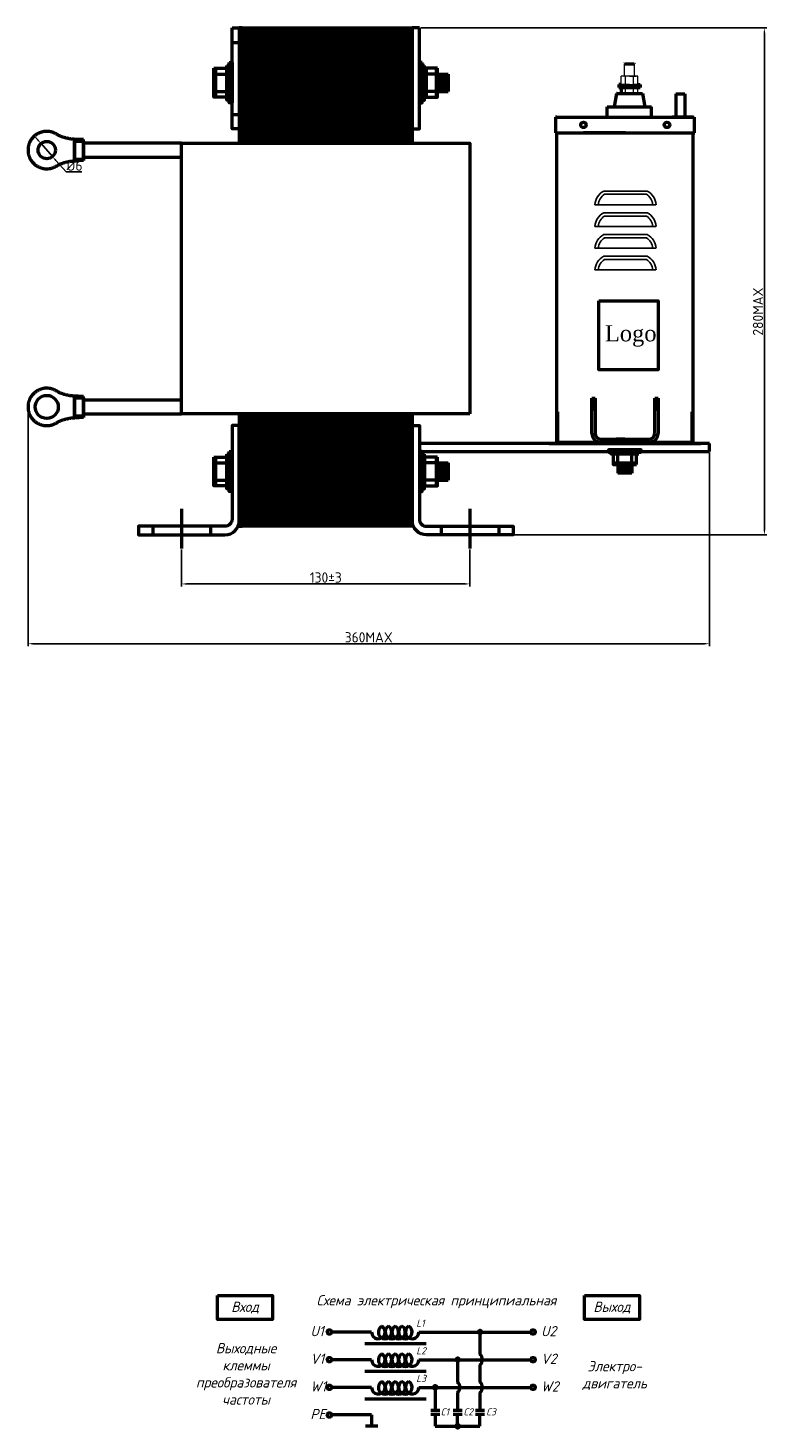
# Model space of a CAD drawing. Header units: millimetres. Extents: x -583 to 465, y 220 to 931.
# Tile 2 of 2: x 105 to 465, y 220 to 902. Entities that reach past the tile are written whole.
import ezdxf

# ---------------------------------------------------------------- set-up
doc = ezdxf.new("R2010")
doc.units = ezdxf.units.MM
doc.linetypes.add('ACAD_ISO02W100', pattern=[15, 12, -3])
doc.layers.get('0').update_dxf_attribs({"lineweight": 50})
doc.styles.add('GOST-2.304_Type-B', font='GOST Common.ttf')
doc.styles.add('GOST-2.304_Type-B_italic', font='GOST Common Italic.ttf')
doc.styles.get("Standard").update_dxf_attribs({"font": 'arial.ttf'})
doc.dimstyles.new('ISO-25', dxfattribs={"dimtxt": 5, "dimasz": 2.5, "dimexe": 1.25, "dimexo": 0.625, "dimtad": 1, "dimtoh": 1, "dimdec": 0, "dimtxsty": 'GOST-2.304_Type-B', "dimcen": 2.5, "dimadec": 0, "dimazin": 0, "dimtfac": 1, "dimtdec": 0, "dimtmove": 0, "dimatfit": 3, "dimfxl": 1, "dimarcsym": 0})

# ---------------------------------------------------------------- blocks, each defined once
blk = doc.blocks.new('Схема')
for points in [[(126.85, -17.74, 1), (128.61, -17.74, 1)], [(115.97, -31.21, 1), (117.72, -31.21, 1)], [(105.05, -44.68, 1), (106.8, -44.68, 1)], [(115.97, -63.61, 1), (117.72, -63.61, 1)]]:
    blk.add_hatch(color=0).paths.add_polyline_path(points)
for p, q in [((74.98, -17.74), (55.53, -17.74)), ((97.97, -17.74), (128.61, -17.74)), ((127.73, -17.74), (152.48, -17.74)), ((127.73, -17.74), (127.73, -28.73)), ((71.66, -23.35), (101.59, -23.35)), ((74.98, -31.21), (55.53, -31.21)), ((97.97, -31.21), (130.42, -31.21)), ((116.85, -31.21), (116.85, -42.2)), ((127.73, -33.69), (127.73, -42.2)), ((130.42, -31.21), (152.48, -31.21)), ((71.66, -36.81), (101.59, -36.81)), ((74.98, -44.68), (55.53, -44.68)), ((97.97, -44.68), (136.56, -44.68)), ((105.93, -44.68), (105.93, -55.73)), ((116.85, -47.16), (116.85, -55.73)), ((127.73, -47.16), (127.73, -55.73)), ((136.56, -44.68), (152.48, -44.68)), ((71.66, -50.28), (101.59, -50.28)), ((74.98, -58.14), (55.53, -58.14)), ((74.98, -58.14), (74.98, -63.61)), ((103.73, -55.73), (108.12, -55.73)), ((103.73, -57.8), (108.12, -57.8)), ((105.93, -57.8), (105.93, -63.61)), ((114.65, -55.73), (119.04, -55.73)), ((114.65, -57.8), (119.04, -57.8)), ((116.85, -63.61), (116.85, -57.8)), ((125.53, -55.73), (129.93, -55.73)), ((125.53, -57.8), (129.93, -57.8)), ((127.73, -63.61), (127.73, -57.8)), ((77.95, -63.61), (72.01, -63.61)), ((105.93, -63.61), (120.07, -63.61)), ((116.85, -63.61), (127.73, -63.61))]:
    blk.add_line(p, q)
for points in [[(0, 0), (26.76, 0), (26.76, -11.69), (0, -11.69)], [(178.58, 0), (205.34, 0), (205.34, -11.69), (178.58, -11.69)]]:
    blk.add_lwpolyline(points, close=True)
for centre in [(54.46, -17.74), (153.56, -17.74), (54.46, -31.21), (153.56, -31.21), (54.46, -44.68), (153.56, -44.68), (54.46, -58.14)]:
    blk.add_circle(centre, 1.08)
at = {"color": 0}
for centre in [(127.73, -17.74), (116.85, -31.21), (105.93, -44.68), (116.85, -63.61)]:
    blk.add_circle(centre, 0.876, dxfattribs=at)
for centre, radius, start, end in [((78.26, -17.74), 3.28, 180, 60), ((81.54, -17.74), 3.28, 120, 60), ((84.83, -17.74), 3.28, 120, 60), ((88.11, -17.74), 3.28, 120, 60), ((91.4, -17.74), 3.28, 120, 60), ((94.68, -17.74), 3.28, 120, 0), ((78.26, -31.21), 3.28, 180, 60), ((81.54, -31.21), 3.28, 120, 60), ((84.83, -31.21), 3.28, 120, 60), ((88.11, -31.21), 3.28, 120, 60), ((91.4, -31.21), 3.28, 120, 60), ((94.68, -31.21), 3.28, 120, 0), ((125.73, -31.21), 3.19, 308.94144, 51.05856), ((78.26, -44.68), 3.28, 180, 60), ((81.54, -44.68), 3.28, 120, 60), ((84.83, -44.68), 3.28, 120, 60), ((88.11, -44.68), 3.28, 120, 60), ((91.4, -44.68), 3.28, 120, 60), ((94.68, -44.68), 3.28, 120, 0), ((114.84, -44.68), 3.19, 308.94144, 51.05856), ((125.73, -44.68), 3.19, 308.94144, 51.05856)]:
    blk.add_arc(centre, radius, start, end)
at = {"style": 'GOST-2.304_Type-B_italic'}
for s, insert, char_height, width, attachment_point in [('Схема электрическая принципиальная', (106.53, -2.96), 5, 143.4834, 5), ('Вход', (13.38, -5.84), 5, 26.7633, 5), ('Выход', (191.96, -5.84), 5, 26.7633, 5), ('L1', (96.71, -11.66), 3.5, 76.8291, 1), ('U1', (45.18, -14.79), 5, 144.0546, 1), ('U2', (157.44, -14.79), 5, 144.0546, 1), ('Выходные\\Pклеммы\\Pпреобразователя\\Pчастоты', (13.88, -38.1), 5, 26.7633, 5), ('L2', (96.71, -25.13), 3.5, 76.8291, 1), ('V1', (45.18, -28.26), 5, 144.0546, 1), ('V2', (157.44, -28.26), 5, 144.0546, 1), ('Электро-\\Pдвигатель', (193.3, -38.93), 5, 17.1809, 5), ('L3', (96.71, -38.59), 3.5, 76.8291, 1), ('W1', (45.18, -41.72), 5, 144.0546, 1), ('W2', (157.44, -41.72), 5, 144.0546, 1), ('PE', (45.18, -55.19), 5, 144.0546, 1), ('C1', (108.57, -54.89), 3.5, 76.8291, 1), ('C2', (119.64, -54.89), 3.5, 76.8291, 1), ('C3', (130.7, -54.89), 3.5, 76.8291, 1)]:
    blk.add_mtext(s, dxfattribs=dict(at, insert=insert, char_height=char_height, width=width, attachment_point=attachment_point))
blk = doc.blocks.new('*D58')
at = {"color": 0, "lineweight": -2}
for p, q in [((180, 647.69), (180, 629.74)), ((320.29, 647.69), (320.29, 629.74)), ((182.5, 630.99), (317.79, 630.99))]:
    blk.add_line(p, q, dxfattribs=at)
at = {"color": 0}
for points in [[(182.5, 631.41), (182.5, 630.57), (180, 630.99)], [(317.79, 631.41), (317.79, 630.57), (320.29, 630.99)]]:
    blk.add_solid(points, dxfattribs=at)
at = {"layer": 'Defpoints', "color": 0}
for p in [(180, 648.32), (320.29, 648.32), (320.29, 630.99)]:
    blk.add_point(p, dxfattribs=at)
at = {"color": 0, "insert": (250.15, 634.12), "char_height": 5, "attachment_point": 5, "style": 'GOST-2.304_Type-B'}
blk.add_mtext('130%%P3', dxfattribs=at)
blk = doc.blocks.new('*D48')
at = {"color": 0, "lineweight": -2, "transparency": 16777216}
for p, q in [((109.92, 847.38), (108.27, 849.26)), ((111.57, 845.5), (117.12, 839.18)), ((123.72, 831.66), (118.77, 837.3)), ((131.35, 831.66), (123.72, 831.66))]:
    blk.add_line(p, q, dxfattribs=at)
at = {"color": 0, "transparency": 16777216}
for points in [[(110.23, 847.65), (109.6, 847.1), (111.57, 845.5)], [(119.08, 837.57), (118.46, 837.02), (117.12, 839.18)]]:
    blk.add_solid(points, dxfattribs=at)
at = {"layer": 'Defpoints', "color": 0, "transparency": 16777216}
for p in [(111.57, 845.5), (117.12, 839.18)]:
    blk.add_point(p, dxfattribs=at)
at = {"color": 0, "transparency": 16777216, "insert": (127.85, 834.79), "char_height": 5, "attachment_point": 5, "style": 'GOST-2.304_Type-B'}
blk.add_mtext('{\\fISOCPEUR|b0|i0|c0|p34;%%C}6', dxfattribs=at)
blk = doc.blocks.new('*D57')
at = {"color": 0, "lineweight": -2}
for p, q in [((105.22, 716.59), (105.22, 600.61)), ((436.86, 694.95), (436.86, 600.61)), ((107.72, 601.86), (434.36, 601.86))]:
    blk.add_line(p, q, dxfattribs=at)
at = {"color": 0}
for points in [[(107.72, 602.28), (107.72, 601.44), (105.22, 601.86)], [(434.36, 602.28), (434.36, 601.44), (436.86, 601.86)]]:
    blk.add_solid(points, dxfattribs=at)
at = {"layer": 'Defpoints', "color": 0}
for p in [(105.22, 717.21), (436.86, 695.58), (436.86, 601.86)]:
    blk.add_point(p, dxfattribs=at)
at = {"color": 0, "insert": (271.04, 604.98), "char_height": 5, "attachment_point": 5, "style": 'GOST-2.304_Type-B'}
blk.add_mtext('360MAX', dxfattribs=at)
blk = doc.blocks.new('*D56')
at = {"color": 0, "lineweight": -2}
for p, q in [((296.37, 901.81), (464.91, 901.81)), ((463.66, 899.31), (463.66, 657.4)), ((340.87, 654.9), (464.91, 654.9))]:
    blk.add_line(p, q, dxfattribs=at)
at = {"color": 0}
for points in [[(463.25, 899.31), (464.08, 899.31), (463.66, 901.81)], [(463.25, 657.4), (464.08, 657.4), (463.66, 654.9)]]:
    blk.add_solid(points, dxfattribs=at)
at = {"layer": 'Defpoints', "color": 0}
for p in [(295.74, 901.81), (340.24, 654.9), (463.66, 654.9)]:
    blk.add_point(p, dxfattribs=at)
at = {"color": 0, "insert": (460.54, 763.65), "char_height": 5, "attachment_point": 5, "rotation": 90, "style": 'GOST-2.304_Type-B'}
blk.add_mtext('280MAX', dxfattribs=at)

msp = doc.modelspace()

# ---------------------------------------------------------------- hatches: boundary and pattern name
h = msp.add_hatch()
h.set_pattern_fill('_USER', color=256, scale=1.402899, angle=90, pattern_type=0)
h.set_pattern_definition([(90, (-2074.461, 660.2119), (-1.40289855, 9e-17), [])])
h.paths.add_polyline_path([(209.46, 901.81), (209.46, 845.69), (290.83, 845.69), (290.83, 901.81)])
h.paths.add_polyline_path([(209.46, 712.41), (209.46, 659.1), (290.83, 659.1), (290.83, 712.41)])
h = msp.add_hatch()
h.set_pattern_fill('_USER', color=256, scale=1.402899, angle=90, pattern_type=0)
h.set_pattern_definition([(90, (-2169.6949, 849.6032), (-1.40289855, 9e-17), [])])
h.paths.add_polyline_path([(304.6, 870.94), (309.76, 870.94), (309.76, 879.36), (304.6, 879.36)])
h = msp.add_hatch(color=256)
h.dxf.hatch_style = 1
h.paths.add_polyline_path([(290.83, 712.41), (290.83, 713.82), (209.46, 713.82), (209.46, 712.41)])
h = msp.add_hatch()
h.set_pattern_fill('_USER', color=256, scale=1.402899, angle=90, pattern_type=0)
h.set_pattern_definition([(90, (-2169.6949, 660.2119), (-1.40289855, 9e-17), [])])
h.paths.add_polyline_path([(304.6, 681.55), (309.76, 681.55), (309.76, 689.97), (304.6, 689.97)])
h = msp.add_hatch()
h.set_pattern_fill('_USER', color=256, scale=1.136348, pattern_type=0)
h.set_pattern_definition([(360, (375.0926, 2693.3666), (3e-16, 1.1363478), [])])
h.paths.add_polyline_path([(392.38, 689.19), (392.38, 685.01), (399.2, 685.01), (399.2, 689.19)])

# ---------------------------------------------------------------- linework, layer by layer
for p, q in [((204.55, 894.79), (208.06, 894.79)), ((196.42, 882.17), (196.42, 868.14)), ((298.98, 882.17), (298.98, 868.14)), ((303.88, 882.17), (303.88, 868.14)), ((395.69, 884.27), (395.57, 884.14)), ((395.69, 884.27), (400.27, 884.27)), ((400.27, 884.27), (400.39, 884.14)), ((196.42, 879.36), (202.03, 879.36)), ((303.88, 879.36), (298.98, 879.36)), ((304.6, 879.36), (309.76, 879.36)), ((309.76, 879.36), (309.76, 870.94)), ((393.96, 874.33), (392.75, 874.33)), ((392.75, 874.33), (392.75, 873.58)), ((403.22, 873.58), (392.75, 873.58)), ((392.75, 873.55), (392.75, 872.79)), ((402.01, 874.33), (403.22, 874.33)), ((403.22, 874.33), (403.22, 873.58)), ((403.22, 873.55), (403.22, 872.79)), ((196.42, 870.94), (202.03, 870.94)), ((303.88, 870.94), (298.98, 870.94)), ((304.6, 870.94), (309.76, 870.94)), ((391.6, 869.9), (390.46, 863.36)), ((391.93, 869.9), (391.6, 869.9)), ((391.93, 869.9), (404.04, 869.9)), ((392.75, 872.79), (403.22, 872.79)), ((393.96, 872.69), (393.96, 869.9)), ((404.04, 869.9), (404.37, 869.9)), ((404.37, 869.9), (405.51, 863.36)), ((420.58, 869.77), (420.58, 858.45)), ((420.58, 869.77), (424.99, 869.77)), ((424.99, 869.77), (424.99, 858.45)), ((204.55, 859.72), (208.06, 859.72)), ((387.18, 858.45), (387.18, 863.36)), ((387.18, 863.36), (408.78, 863.36)), ((408.78, 858.45), (408.78, 863.36)), ((362.55, 858.45), (362.04, 858.45)), ((362.04, 858.45), (362.04, 850.78)), ((362.04, 858.45), (372.26, 858.45)), ((362.55, 858.45), (429.02, 858.45)), ((383.98, 858.45), (407.59, 858.45)), ((384.74, 858.45), (406.83, 858.45)), ((387.18, 858.45), (408.78, 858.45)), ((414.81, 858.45), (422.79, 858.45)), ((429.02, 858.45), (418.8, 858.45)), ((420.58, 858.45), (424.99, 858.45)), ((429.02, 858.45), (429.54, 858.45)), ((429.54, 858.45), (429.54, 850.78)), ((362.04, 850.78), (362.55, 850.78)), ((362.29, 850.78), (429.79, 850.78)), ((362.55, 699.46), (362.55, 850.78)), ((362.55, 850.78), (429.54, 850.78)), ((396.04, 850.78), (375.59, 850.78)), ((429.02, 699.46), (429.02, 850.78)), ((209.46, 712.41), (290.83, 712.41)), ((363.06, 699.97), (363.06, 714.8)), ((428.51, 699.97), (428.51, 714.8)), ((433.46, 699.4), (295.74, 699.4)), ((358.85, 699.4), (432.72, 699.4)), ((358.85, 699.4), (432.72, 699.4)), ((363.06, 699.97), (428.51, 699.97)), ((436.86, 699.4), (429.69, 699.4)), ((436.86, 695.58), (436.86, 699.4)), ((196.42, 692.77), (196.42, 678.75)), ((196.42, 689.97), (202.03, 689.97)), ((295.74, 695.58), (436.86, 695.58)), ((303.88, 689.97), (298.27, 689.97)), ((303.88, 692.77), (303.88, 678.75)), ((304.6, 689.97), (309.76, 689.97)), ((309.76, 689.97), (309.76, 681.55)), ((401.47, 689.77), (390.1, 689.77)), ((392.38, 689.77), (392.38, 694.32)), ((392.38, 689.19), (392.38, 685.01)), ((399.2, 689.77), (399.2, 694.32)), ((399.2, 689.19), (399.2, 685.01)), ((399.2, 685.01), (392.38, 685.01)), ((196.42, 681.55), (202.03, 681.55)), ((303.88, 681.55), (298.27, 681.55)), ((304.6, 681.55), (309.76, 681.55)), ((180, 667.64), (180, 648.32)), ((320.29, 667.64), (320.29, 648.32)), ((165.97, 659.1), (165.97, 654.9)), ((194.03, 659.1), (194.03, 654.9)), ((306.26, 659.1), (306.26, 654.9)), ((334.32, 659.1), (334.32, 654.9))]:
    msp.add_line(p, q)
at = {"lineweight": 15}
for p, q in [((395.57, 884.14), (397.98, 884.14)), ((395.57, 878.38), (395.57, 884.14)), ((400.4, 884.14), (397.98, 884.14)), ((400.4, 878.38), (400.39, 884.14)), ((392.75, 874.33), (403.22, 874.33)), ((392.75, 873.55), (403.22, 873.55)), ((393.96, 874.33), (393.96, 878.28)), ((397.98, 874.33), (393.96, 874.33)), ((395.97, 874.33), (393.96, 874.33)), ((401, 878.38), (394.97, 878.38)), ((395.97, 874.43), (395.97, 878.28)), ((397.98, 874.33), (395.97, 874.33)), ((397.98, 878.38), (400.38, 878.38)), ((397.98, 878.38), (401.2, 878.38)), ((397.98, 878.38), (400.4, 878.38)), ((397.98, 878.38), (400.4, 878.38)), ((397.98, 874.33), (402.01, 874.33)), ((397.98, 874.33), (399.99, 874.33)), ((399.99, 874.43), (399.99, 878.28)), ((402.01, 874.33), (399.99, 874.33)), ((402.01, 874.33), (402.01, 878.28)), ((402.01, 874.33), (402.01, 878.28)), ((402.01, 874.33), (402.01, 876.34)), ((402.01, 874.33), (402.01, 875.54)), ((402.01, 874.33), (402.01, 874.73)), ((402.01, 874.33), (402.01, 874.53)), ((402.01, 874.33), (402.01, 874.43)), ((395.97, 869.9), (395.97, 872.69)), ((399.99, 869.9), (399.99, 872.69)), ((402.01, 869.9), (402.01, 872.69)), ((402.01, 869.9), (402.01, 872.69))]:
    msp.add_line(p, q, dxfattribs=at)
at = {"lineweight": 25}
for p, q in [((385.46, 822.36), (406.63, 822.36)), ((385.88, 820.78), (406.21, 820.78)), ((381.19, 815.73), (410.89, 815.73)), ((385.46, 811.78), (406.63, 811.78)), ((381.19, 805.14), (410.89, 805.14)), ((385.88, 810.2), (406.21, 810.2)), ((396.04, 808.72), (396.04, 808.72)), ((385.46, 801.19), (406.63, 801.19)), ((385.88, 799.61), (406.21, 799.61)), ((381.19, 794.56), (410.89, 794.56)), ((385.46, 790.6), (406.63, 790.6)), ((385.88, 789.02), (406.21, 789.02)), ((381.19, 783.97), (410.89, 783.97))]:
    msp.add_line(p, q, dxfattribs=at)
at = {"color": 0}
for p, q in [((379.68, 704.26), (379.68, 721.44)), ((379.68, 721.44), (379.68, 716.07)), ((379.68, 721.44), (381.29, 721.44)), ((381.29, 721.44), (381.29, 704.26)), ((410.28, 704.26), (410.28, 721.44)), ((410.28, 721.44), (410.28, 716.07)), ((410.28, 721.44), (410.28, 716.07)), ((410.28, 721.44), (411.89, 721.44)), ((411.89, 721.44), (411.89, 704.26)), ((379.68, 716.07), (381.29, 716.07)), ((410.28, 716.07), (411.89, 716.07)), ((383.98, 701.58), (407.6, 701.58)), ((407.6, 699.97), (383.98, 699.97)), ((395.79, 701.58), (391.49, 701.58)), ((395.79, 701.58), (391.49, 701.58)), ((395.79, 701.58), (400.08, 701.58))]:
    msp.add_line(p, q, dxfattribs=at)
at = {"color": 0, "linetype": 'ACAD_ISO02W100', "ltscale": 0.09}
for p, q in [((391.49, 701.58), (391.49, 699.97)), ((400.08, 701.58), (400.08, 699.97))]:
    msp.add_line(p, q, dxfattribs=at)
for points in [[(204.55, 901.81), (208.06, 901.81), (208.06, 852.7), (204.55, 852.7)], [(295.74, 901.81), (292.23, 901.81), (292.23, 852.7), (295.74, 852.7)], [(195.7, 882.17), (202.03, 882.17), (202.03, 868.14), (195.7, 868.14)], [(202.03, 883.57), (203.15, 883.57), (203.15, 866.73), (202.03, 866.73)], [(203.15, 884.97), (204.55, 884.97), (204.55, 865.33), (203.15, 865.33)], [(297.15, 884.97), (295.74, 884.97), (295.74, 865.33), (297.15, 865.33)], [(298.27, 883.57), (297.15, 883.57), (297.15, 866.73), (298.27, 866.73)], [(304.6, 882.17), (298.27, 882.17), (298.27, 868.14), (304.6, 868.14)], [(132.27, 847.49), (127.82, 847.49), (127.82, 837.98), (132.27, 837.98)], [(132.27, 837.18), (127.82, 837.18), (127.82, 846.7), (132.27, 846.7)], [(383.12, 768.86), (411.91, 768.86), (411.91, 735.24), (383.12, 735.24)], [(132.27, 722.37), (127.82, 722.37), (127.82, 712.85), (132.27, 712.85)], [(132.27, 712.06), (127.82, 712.06), (127.82, 721.57), (132.27, 721.57)], [(403.74, 695.23), (403.74, 696.36), (387.83, 696.36), (387.83, 695.23)], [(195.7, 692.77), (202.03, 692.77), (202.03, 678.75), (195.7, 678.75)], [(202.03, 694.18), (203.15, 694.18), (203.15, 677.34), (202.03, 677.34)], [(203.15, 695.58), (204.55, 695.58), (204.55, 675.94), (203.15, 675.94)], [(297.15, 695.58), (295.74, 695.58), (295.74, 675.94), (297.15, 675.94)], [(298.27, 694.18), (297.15, 694.18), (297.15, 677.34), (298.27, 677.34)], [(304.6, 692.77), (298.27, 692.77), (298.27, 678.75), (304.6, 678.75)], [(402.6, 694.32), (402.6, 695.23), (388.97, 695.23), (388.97, 694.32)], [(401.47, 689.19), (401.47, 694.32), (390.1, 694.32), (390.1, 689.19)]]:
    msp.add_lwpolyline(points, close=True)
for points in [[(209.46, 845.69), (209.46, 901.81), (208.06, 901.81), (208.06, 845.69)], [(209.46, 845.69), (209.46, 901.81), (290.83, 901.81), (290.83, 845.69)], [(290.83, 845.69), (290.83, 901.81), (292.23, 901.81), (292.23, 845.69)], [(180, 845.69), (132.27, 845.69), (132.27, 838.94), (180, 838.94)], [(320.29, 713.82), (180, 713.82), (180, 845.69), (320.29, 845.69), (320.29, 845.69), (320.29, 713.82)], [(180, 720.57), (132.27, 720.57), (132.27, 713.82), (180, 713.82)], [(208.06, 713.82), (208.06, 659.1), (209.46, 659.1), (209.46, 713.82)], [(290.83, 713.82), (290.83, 659.1), (209.46, 659.1), (209.46, 713.82)], [(292.23, 713.82), (292.23, 659.1), (290.83, 659.1), (290.83, 713.82)]]:
    msp.add_lwpolyline(points)
for points in [[(208.06, 661.91), (208.06, 708.21), (204.55, 708.21), (204.55, 662.61, -0.414214), (201.05, 659.1), (158.96, 659.1), (158.96, 654.9), (201.05, 654.9, 0.414214)], [(292.23, 661.91), (292.23, 708.21), (295.74, 708.21), (295.74, 662.61, 0.414214), (299.25, 659.1), (341.34, 659.1), (341.34, 654.9), (299.25, 654.9, -0.414214)]]:
    msp.add_lwpolyline(points, format="xyb", close=True)
for centre, radius in [((375.59, 854.61), 1.33), ((416.24, 854.61), 1.33), ((114.34, 842.34), 4.21), ((114.34, 717.21), 5.61)]:
    msp.add_circle(centre, radius)
at = {"lineweight": 15}
for centre, radius, start, end in [((394.97, 873.3), 5.08, 78.57881, 101.42119), ((394.97, 879.41), 5.08, 258.57881, 281.42119), ((397.98, 858.22), 20.16, 84.27519, 95.72481), ((397.98, 894.49), 20.16, 264.27519, 275.72481), ((401, 873.3), 5.08, 78.57881, 101.42119), ((401, 879.41), 5.08, 258.57881, 281.42119), ((394.97, 867.72), 5.08, 78.57881, 101.42119), ((397.98, 852.64), 20.16, 84.27519, 95.72481), ((401, 867.72), 5.08, 78.57881, 101.42119)]:
    msp.add_arc(centre, radius, start, end, dxfattribs=at)
at = {"lineweight": 25}
for centre, radius, start, end in [((389.27, 815.22), 8.1, 118.12466, 176.40489), ((389.27, 815.22), 6.52, 121.42622, 175.53214), ((402.81, 815.22), 6.52, 4.46786, 58.57378), ((402.81, 815.22), 8.1, 3.59511, 61.87534), ((389.27, 804.63), 8.1, 118.12466, 176.40489), ((402.81, 804.63), 8.1, 3.59511, 61.87534), ((389.27, 804.63), 6.52, 121.42622, 175.53214), ((402.81, 804.63), 6.52, 4.46786, 58.57378), ((389.27, 794.05), 8.1, 118.12466, 176.40489), ((389.27, 794.05), 6.52, 121.42622, 175.53214), ((402.81, 794.05), 6.52, 4.46786, 58.57378), ((402.81, 794.05), 8.1, 3.59511, 61.87534), ((389.27, 783.46), 8.1, 118.12466, 176.40489), ((389.27, 783.46), 6.52, 121.42622, 175.53214), ((402.81, 783.46), 6.52, 4.46786, 58.57378), ((402.81, 783.46), 8.1, 3.59511, 61.87534)]:
    msp.add_arc(centre, radius, start, end, dxfattribs=at)
at = {"color": 0}
for centre, radius, start, end in [((383.98, 704.26), 4.29, 180, 270), ((383.98, 704.26), 2.68, 180, 270), ((407.6, 704.26), 2.68, 270, 0), ((407.6, 704.26), 4.29, 270, 0)]:
    msp.add_arc(centre, radius, start, end, dxfattribs=at)
for points in [[(130.05, 847.49), (128.63, 847.52), (123.81, 847.52), (119.69, 849.72), (115.72, 852.6), (110.84, 852.08), (107.56, 848.44), (104.28, 844.79), (104.28, 839.89), (107.56, 836.24), (110.84, 832.59), (115.72, 832.08), (119.69, 834.95), (123.81, 837.15), (128.63, 837.15), (130.05, 837.18)], [(130.05, 722.37), (128.63, 722.4), (123.81, 722.4), (119.69, 724.6), (115.72, 727.48), (110.84, 726.96), (107.56, 723.31), (104.28, 719.67), (104.28, 714.76), (107.56, 711.12), (110.84, 707.47), (115.72, 706.95), (119.69, 709.83), (123.81, 712.03), (128.63, 712.03), (130.05, 712.06)]]:
    msp.add_rational_spline(points, [1, 1, 1, 1, 0.828996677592, 0.828996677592, 1, 0.828996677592, 0.828996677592, 1, 0.828996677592, 0.828996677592, 1, 1, 1, 1], degree=3, knots=[0, 0, 0, 0, 0.942402, 0.942402, 0.942402, 2.407431, 2.407431, 2.407431, 3.872461, 3.872461, 3.872461, 5.33749, 5.33749, 5.33749, 6.279892, 6.279892, 6.279892, 6.279892])

# ---------------------------------------------------------------- block references
msp.add_blockref('Схема', (197.49, 284.3))

# ---------------------------------------------------------------- texts
at = {"insert": (386, 757.04), "char_height": 7.8913, "width": 61.6011, "attachment_point": 1}
msp.add_mtext('{\\fTimes New Roman|b0|i0|c0|p18;Logo}', dxfattribs=at)

# ---------------------------------------------------------------- dimensions: what is measured, and where the dimension line sits
dim = msp.add_linear_dim(base=(463.66, 654.9), p1=(295.74, 901.81), p2=(340.24, 654.9), angle=90, text='280MAX', dimstyle='ISO-25')
dim.commit()
dim.dimension.update_dxf_attribs({"geometry": '*D56', "text_midpoint": (463.66, 763.65), "dimtype": 160})
dim = msp.add_diameter_dim_2p(p1=(111.57, 845.5), p2=(117.12, 839.18), text='{\\fISOCPEUR|b0|i0|c0|p34;%%C}6', dimstyle='ISO-25')
dim.commit()
dim.dimension.update_dxf_attribs({"geometry": '*D48', "text_midpoint": (127.85, 834.79)})
for base, p1, p2, text, picture, middle in [((436.86, 601.86), (105.22, 717.21), (436.86, 695.58), '360MAX', '*D57', (271.04, 604.98)), ((320.29, 630.99), (180, 648.32), (320.29, 648.32), '130%%P3', '*D58', (250.15, 634.12))]:
    dim = msp.add_linear_dim(base=base, p1=p1, p2=p2, text=text, dimstyle='ISO-25')
    dim.commit()
    dim.dimension.update_dxf_attribs({"geometry": picture, "text_midpoint": middle})

doc.saveas('drawing.dxf')
